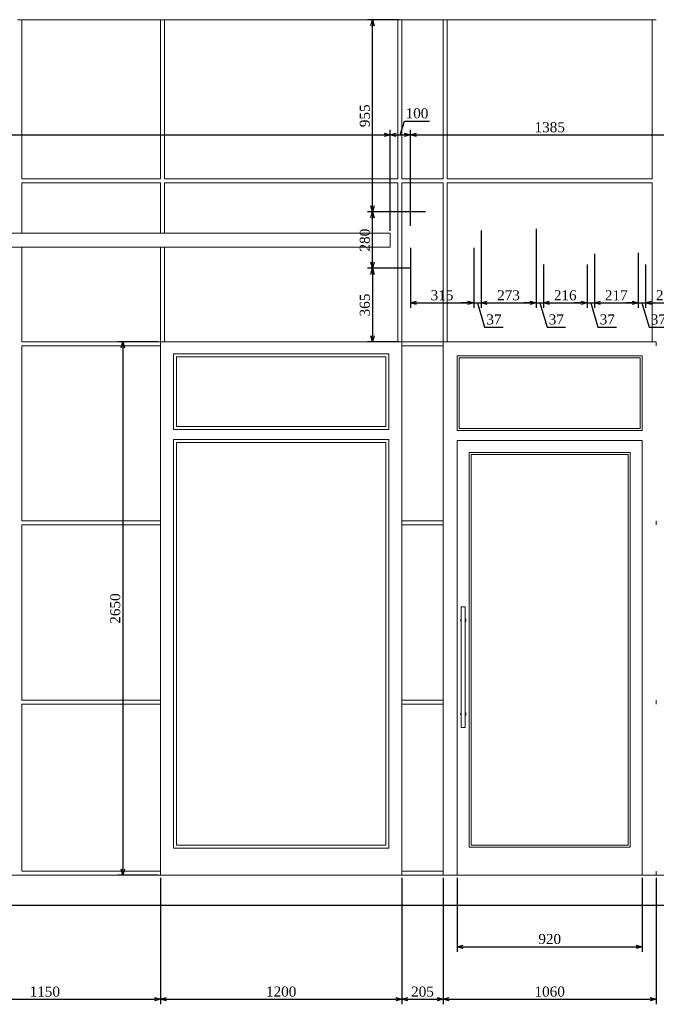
# Model space of a CAD drawing. Header units: millimetres. Extents: x -40905 to 78147, y -92581 to -42687.
# Tile 34 of 38: x 36115 to 39280, y -48128 to -43237. Entities that reach past the tile are written whole.
import ezdxf

# ---------------------------------------------------------------- set-up
doc = ezdxf.new("R2010")
doc.units = ezdxf.units.MM
doc.styles.get("Standard").update_dxf_attribs({"font": 'times.ttf'})
doc.dimstyles.new('ISO-25', dxfattribs={"dimscale": 50, "dimtxt": 2.5, "dimasz": 1.5, "dimexe": 1.25, "dimexo": 0.625, "dimtad": 1, "dimdec": 0, "dimtxsty": 'Standard', "dimblk": 'OPEN30', "dimcen": 2.5, "dimadec": 0, "dimazin": 0, "dimtfac": 1, "dimtdec": 0, "dimtmove": 0, "dimatfit": 3, "dimldrblk": 'OPEN30', "dimfxl": 1, "dimarcsym": 0})

# ---------------------------------------------------------------- blocks, each defined once
blk = doc.blocks.new('A$C58DC4B83')
at = {"color": 0, "linetype": 'Continuous', "lineweight": 0, "extrusion": (0, 1, 0)}
for p, q in [((-19121.6, -20284.3), (-19101.6, -20284.3)), ((-19101.6, -20284.3), (-18411.6, -20284.3)), ((-19101.6, -20284.3), (-19101.6, -21074.3)), ((-18411.6, -20284.3), (-18391.6, -20284.3)), ((-18411.6, -21074.3), (-18411.6, -20284.3)), ((-18391.6, -20284.3), (-17231.6, -20284.3)), ((-18391.6, -20284.3), (-18391.6, -21074.3)), ((-17231.6, -20284.3), (-17211.6, -20284.3)), ((-17231.6, -21074.3), (-17231.6, -20284.3)), ((-17211.6, -20284.3), (-17006.6, -20284.3)), ((-17211.6, -20284.3), (-17211.6, -21074.3)), ((-17006.6, -20284.3), (-16986.6, -20284.3)), ((-17006.6, -21074.3), (-17006.6, -20284.3)), ((-16986.6, -20284.3), (-15966.6, -20284.3)), ((-16986.6, -20284.3), (-16986.6, -21074.3)), ((-15966.6, -20284.3), (-15946.6, -20284.3)), ((-15966.6, -21074.3), (-15966.6, -20284.3)), ((-19101.6, -21074.3), (-18411.6, -21074.3)), ((-18391.6, -21074.3), (-17231.6, -21074.3)), ((-17211.6, -21074.3), (-17006.6, -21074.3)), ((-16986.6, -21074.3), (-15966.6, -21074.3)), ((-19101.6, -21094.3), (-19101.6, -21345.1)), ((-18411.6, -21094.3), (-19101.6, -21094.3)), ((-18411.6, -21345.1), (-18411.6, -21094.3)), ((-18391.6, -21094.3), (-18391.6, -21345.1)), ((-17231.6, -21094.3), (-18391.6, -21094.3)), ((-17231.6, -21884.3), (-17231.6, -21094.3)), ((-17211.6, -21094.3), (-17211.6, -21884.3)), ((-17006.6, -21094.3), (-17211.6, -21094.3)), ((-17006.6, -21429), (-17006.6, -21094.3)), ((-16986.6, -21094.3), (-16986.6, -21250.6)), ((-15966.6, -21094.3), (-16986.6, -21094.3)), ((-15966.6, -21519.3), (-15966.6, -21094.3)), ((-16986.6, -21250.6), (-16986.6, -21884.3)), ((-17269.3, -21345.1), (-21353, -21345.1)), ((-17269.3, -21345.1), (-17269.3, -21415.1)), ((-21353, -21415.1), (-17269.3, -21415.1)), ((-19101.6, -21415.1), (-19101.6, -21884.3)), ((-18411.6, -21884.3), (-18411.6, -21415.1)), ((-18391.6, -21415.1), (-18391.6, -21884.3)), ((-17006.6, -21884.3), (-17006.6, -21429)), ((-15966.6, -21884.3), (-15966.6, -21519.3)), ((-19101.6, -21884.3), (-18411.6, -21884.3)), ((-19101.6, -21904.3), (-19101.6, -22774.3)), ((-18411.6, -21904.3), (-19101.6, -21904.3)), ((-18411.6, -21884.3), (-18411.6, -21904.3)), ((-18391.6, -21884.3), (-18411.6, -21884.3)), ((-18411.6, -22774.3), (-18411.6, -21904.3)), ((-18391.6, -21884.3), (-17231.6, -21884.3)), ((-17211.6, -21884.3), (-17231.6, -21884.3)), ((-17211.6, -21904.3), (-17211.6, -21884.3)), ((-17211.6, -21884.3), (-17006.6, -21884.3)), ((-17211.6, -21904.3), (-17211.6, -22774.3)), ((-17006.6, -21904.3), (-17211.6, -21904.3)), ((-16986.6, -21884.3), (-17006.6, -21884.3)), ((-17006.6, -21884.3), (-17006.6, -21904.3)), ((-17006.6, -22774.3), (-17006.6, -21904.3)), ((-16986.6, -21884.3), (-15966.6, -21884.3)), ((-15946.6, -21884.3), (-15966.6, -21884.3)), ((-15946.6, -21904.3), (-15946.6, -21884.3)), ((-18346.6, -22319.3), (-18346.6, -21944.3)), ((-18346.6, -21944.3), (-17276.6, -21944.3)), ((-18331.6, -22304.3), (-18331.6, -21959.3)), ((-18331.6, -21959.3), (-17291.6, -21959.3)), ((-17291.6, -22304.3), (-17291.6, -21959.3)), ((-17276.6, -22319.3), (-17276.6, -21944.3)), ((-16936.6, -22324.3), (-16936.6, -21954.3)), ((-16936.6, -21954.3), (-16016.6, -21954.3)), ((-16016.6, -22324.3), (-16016.6, -21954.3)), ((-16926.6, -21964.3), (-16926.6, -22314.3)), ((-16026.6, -21964.3), (-16926.6, -21964.3)), ((-16026.6, -21964.3), (-16026.6, -22314.3)), ((-18346.6, -22319.3), (-17276.6, -22319.3)), ((-17291.6, -22304.3), (-18331.6, -22304.3)), ((-16016.6, -22324.3), (-16936.6, -22324.3)), ((-16026.6, -22314.3), (-16926.6, -22314.3)), ((-18346.6, -24399.3), (-18346.6, -22369.3)), ((-18346.6, -22369.3), (-17276.6, -22369.3)), ((-18331.6, -24384.3), (-18331.6, -22384.3)), ((-17291.6, -22384.3), (-18331.6, -22384.3)), ((-17291.6, -24384.3), (-17291.6, -22384.3)), ((-17276.6, -24399.3), (-17276.6, -22369.3)), ((-16936.6, -22374.3), (-16936.6, -24534.3)), ((-16016.6, -22374.3), (-16936.6, -22374.3)), ((-16016.6, -22374.3), (-16016.6, -24534.3)), ((-16876.6, -22434.3), (-16876.6, -24394.3)), ((-16876.6, -22434.3), (-16076.6, -22434.3)), ((-16866.6, -24384.3), (-16866.6, -22444.3)), ((-16086.6, -22444.3), (-16866.6, -22444.3)), ((-16086.6, -24384.3), (-16086.6, -22444.3)), ((-16076.6, -22434.3), (-16076.6, -24394.3)), ((-19101.6, -22774.3), (-18411.6, -22774.3)), ((-18411.6, -22774.3), (-18411.6, -22794.3)), ((-17211.6, -22794.3), (-17211.6, -22774.3)), ((-17211.6, -22774.3), (-17006.6, -22774.3)), ((-17006.6, -22774.3), (-17006.6, -22794.3)), ((-15946.6, -22794.3), (-15946.6, -22774.3)), ((-19101.6, -22794.3), (-19101.6, -23664.3)), ((-18411.6, -22794.3), (-19101.6, -22794.3)), ((-18411.6, -23664.3), (-18411.6, -22794.3)), ((-17211.6, -22794.3), (-17211.6, -23664.3)), ((-17006.6, -22794.3), (-17211.6, -22794.3)), ((-17006.6, -23664.3), (-17006.6, -22794.3)), ((-16916.6, -23201.7), (-16916.6, -23800.3)), ((-16897.3, -23201), (-16915.9, -23201)), ((-16896.6, -23201.7), (-16896.6, -23800.3)), ((-19101.6, -23664.3), (-18411.6, -23664.3)), ((-18411.6, -23664.3), (-18411.6, -23684.3)), ((-17211.6, -23684.3), (-17211.6, -23664.3)), ((-17211.6, -23664.3), (-17006.6, -23664.3)), ((-17006.6, -23664.3), (-17006.6, -23684.3)), ((-15946.6, -23684.3), (-15946.6, -23664.3)), ((-19101.6, -23684.3), (-19101.6, -24514.3)), ((-18411.6, -23684.3), (-19101.6, -23684.3)), ((-18411.6, -24514.3), (-18411.6, -23684.3)), ((-17211.6, -23684.3), (-17211.6, -24514.3)), ((-17006.6, -23684.3), (-17211.6, -23684.3)), ((-17006.6, -24514.3), (-17006.6, -23684.3)), ((-16897.3, -23801), (-16915.9, -23801)), ((-18346.6, -24399.3), (-17276.6, -24399.3)), ((-17291.6, -24384.3), (-18331.6, -24384.3)), ((-16076.6, -24394.3), (-16876.6, -24394.3)), ((-16086.6, -24384.3), (-16866.6, -24384.3)), ((-25831.6, -24534.3), (-13041.6, -24534.3)), ((-19101.6, -24514.3), (-18411.6, -24514.3)), ((-18411.6, -24514.3), (-18411.6, -24534.3)), ((-17211.6, -24534.3), (-17211.6, -24514.3)), ((-17211.6, -24514.3), (-17006.6, -24514.3)), ((-17006.6, -24514.3), (-17006.6, -24534.3)), ((-15946.6, -24534.3), (-15946.6, -24514.3))]:
    blk.add_line(p, q, dxfattribs=at)
at = {"color": 0, "linetype": 'Continuous', "lineweight": 30, "extrusion": (0, 1, 0)}
blk.add_line((-7761.7, -24684.3), (-31111.4, -24684.3), dxfattribs=at)
at = {"color": 0, "linetype": 'Continuous', "lineweight": 0, "extrusion": (0, 0, -1)}
for centre, radius, start, end in [((16915.9, -23201.7), 0.667, 0, 90), ((16897.3, -23201.7), 0.667, 90, 180), ((16906.6, -23267.7), 13.3, 0, 41.4096), ((16906.6, -23267.7), 13.3, 318.5904, 360), ((16906.6, -23267.7), 13.3, 138.5904, 221.4096), ((16915.9, -23800.3), 0.667, 270, 0), ((16897.3, -23800.3), 0.667, 180, 270)]:
    blk.add_arc(centre, radius, start, end, dxfattribs=at)
at = {"color": 0, "linetype": 'Continuous', "lineweight": 0}
for start, end in [(138.5904, 180), (180, 221.4096), (318.5904, 41.4096)]:
    blk.add_arc((-16906.6, -23734.3), 13.3, start, end, dxfattribs=at)
blk = doc.blocks.new('_Open30')
at = {"color": 0, "linetype": 'ByBlock', "lineweight": -2}
for p, q in [((-1, 0.27), (0, 0)), ((0, 0), (-1, -0.27)), ((0, 0), (-1, 0))]:
    blk.add_line(p, q, dxfattribs=at)
blk = doc.blocks.new('*D199')
at = {"color": 0, "lineweight": -2, "transparency": 16777216}
for p, q in [((35664.5, -47499.1), (35664.5, -48127.6)), ((36814.5, -47499.1), (36814.5, -48127.6)), ((35694.5, -48102.6), (36784.5, -48102.6))]:
    blk.add_line(p, q, dxfattribs=at)
at = {"layer": 'Defpoints', "color": 0, "lineweight": 5, "transparency": 16777216}
for p in [(35664.5, -47486.6), (36814.5, -47486.6), (36814.5, -48102.6)]:
    blk.add_point(p, dxfattribs=at)
at = {"color": 0, "lineweight": -2, "transparency": 16777216, "xscale": 30, "yscale": 30, "zscale": 30, "rotation": 180}
blk.add_blockref('_Open30', (35664.5, -48102.6), dxfattribs=at)
at = {"color": 0, "lineweight": -2, "transparency": 16777216, "xscale": 30, "yscale": 30, "zscale": 30}
blk.add_blockref('_Open30', (36814.5, -48102.6), dxfattribs=at)
at = {"color": 0, "lineweight": 5, "transparency": 16777216, "insert": (36239.5, -48064.7), "char_height": 50, "attachment_point": 5}
blk.add_mtext('1150', dxfattribs=at)
blk = doc.blocks.new('*D204')
at = {"color": 0, "lineweight": -2, "transparency": 16777216}
for p, q in [((38131.8, -44191.6), (37843.6, -44191.6)), ((37868.6, -44441.6), (37868.6, -44221.6)), ((38054.3, -44471.6), (37843.6, -44471.6))]:
    blk.add_line(p, q, dxfattribs=at)
at = {"layer": 'Defpoints', "color": 0, "lineweight": 5, "transparency": 16777216}
for p in [(37868.6, -44191.6), (38144.3, -44191.6), (38066.8, -44471.6)]:
    blk.add_point(p, dxfattribs=at)
at = {"color": 0, "lineweight": -2, "transparency": 16777216, "xscale": 30, "yscale": 30, "zscale": 30}
for p, rotation in [((37868.6, -44191.6), 90), ((37868.6, -44471.6), 270)]:
    blk.add_blockref('_Open30', p, dxfattribs=dict(at, rotation=rotation))
at = {"color": 0, "lineweight": 5, "transparency": 16777216, "insert": (37830.6, -44331.6), "char_height": 50, "attachment_point": 5, "rotation": 90}
blk.add_mtext('280', dxfattribs=at)
blk = doc.blocks.new('*D205')
at = {"color": 0, "lineweight": -2, "transparency": 16777216}
for p, q in [((38054.3, -44471.6), (37843.6, -44471.6)), ((37868.6, -44501.6), (37868.6, -44806.6)), ((38000.6, -44836.6), (37843.6, -44836.6))]:
    blk.add_line(p, q, dxfattribs=at)
at = {"layer": 'Defpoints', "color": 0, "lineweight": 5, "transparency": 16777216}
for p in [(38066.8, -44471.6), (37868.6, -44836.6), (38013.1, -44836.6)]:
    blk.add_point(p, dxfattribs=at)
at = {"color": 0, "lineweight": -2, "transparency": 16777216, "xscale": 30, "yscale": 30, "zscale": 30}
for p, rotation in [((37868.6, -44471.6), 90), ((37868.6, -44836.6), 270)]:
    blk.add_blockref('_Open30', p, dxfattribs=dict(at, rotation=rotation))
at = {"color": 0, "lineweight": 5, "transparency": 16777216, "insert": (37830.6, -44654.1), "char_height": 50, "attachment_point": 5, "rotation": 90}
blk.add_mtext('365', dxfattribs=at)
blk = doc.blocks.new('*D206')
at = {"color": 0, "lineweight": -2, "transparency": 16777216}
for p, q in [((38000.6, -43236.6), (37843.6, -43236.6)), ((37868.6, -44161.6), (37868.6, -43266.6)), ((38131.8, -44191.6), (37843.6, -44191.6))]:
    blk.add_line(p, q, dxfattribs=at)
at = {"layer": 'Defpoints', "color": 0, "lineweight": 5, "transparency": 16777216}
for p in [(37868.6, -43236.6), (38013.1, -43236.6), (38144.3, -44191.6)]:
    blk.add_point(p, dxfattribs=at)
at = {"color": 0, "lineweight": -2, "transparency": 16777216, "xscale": 30, "yscale": 30, "zscale": 30}
for p, rotation in [((37868.6, -43236.6), 90), ((37868.6, -44191.6), 270)]:
    blk.add_blockref('_Open30', p, dxfattribs=dict(at, rotation=rotation))
at = {"color": 0, "lineweight": 5, "transparency": 16777216, "insert": (37830.6, -43714.1), "char_height": 50, "attachment_point": 5, "rotation": 90}
blk.add_mtext('955', dxfattribs=at)
blk = doc.blocks.new('*D207')
at = {"color": 0, "lineweight": -2, "transparency": 16777216}
for p, q in [((33872.1, -44284.9), (33872.1, -43784)), ((33902.1, -43809), (37926.8, -43809)), ((37956.8, -44284.9), (37956.8, -43784))]:
    blk.add_line(p, q, dxfattribs=at)
at = {"layer": 'Defpoints', "color": 0, "lineweight": 5, "transparency": 16777216}
for p in [(37956.8, -43809), (33872.1, -44297.4), (37956.8, -44297.4)]:
    blk.add_point(p, dxfattribs=at)
at = {"color": 0, "lineweight": -2, "transparency": 16777216, "xscale": 30, "yscale": 30, "zscale": 30, "rotation": 180}
blk.add_blockref('_Open30', (33872.1, -43809), dxfattribs=at)
at = {"color": 0, "lineweight": -2, "transparency": 16777216, "xscale": 30, "yscale": 30, "zscale": 30}
blk.add_blockref('_Open30', (37956.8, -43809), dxfattribs=at)
at = {"color": 0, "lineweight": 5, "transparency": 16777216, "insert": (35914.5, -43771.1), "char_height": 50, "attachment_point": 5}
blk.add_mtext('4085', dxfattribs=at)
blk = doc.blocks.new('*D209')
at = {"color": 0, "lineweight": -2, "transparency": 16777216}
for p, q in [((38006.8, -43809), (38027.6, -43739.9)), ((38027.6, -43739.9), (38152, -43739.9)), ((37956.8, -44284.9), (37956.8, -43784)), ((37986.8, -43809), (38026.8, -43809)), ((38056.8, -44260.7), (38056.8, -43784))]:
    blk.add_line(p, q, dxfattribs=at)
at = {"layer": 'Defpoints', "color": 0, "lineweight": 5, "transparency": 16777216}
for p in [(38056.8, -43809), (37956.8, -44297.4), (38056.8, -44273.2)]:
    blk.add_point(p, dxfattribs=at)
at = {"color": 0, "lineweight": -2, "transparency": 16777216, "xscale": 30, "yscale": 30, "zscale": 30, "rotation": 180}
blk.add_blockref('_Open30', (37956.8, -43809), dxfattribs=at)
at = {"color": 0, "lineweight": -2, "transparency": 16777216, "xscale": 30, "yscale": 30, "zscale": 30}
blk.add_blockref('_Open30', (38056.8, -43809), dxfattribs=at)
at = {"color": 0, "lineweight": 5, "transparency": 16777216, "insert": (38089.8, -43701.9), "char_height": 50, "attachment_point": 5}
blk.add_mtext('100', dxfattribs=at)
blk = doc.blocks.new('*D210')
at = {"color": 0, "lineweight": -2, "transparency": 16777216}
for p, q in [((38056.8, -44260.7), (38056.8, -43784)), ((38086.8, -43809), (39412.3, -43809)), ((39442.3, -44274.1), (39442.3, -43784))]:
    blk.add_line(p, q, dxfattribs=at)
at = {"layer": 'Defpoints', "color": 0, "lineweight": 5, "transparency": 16777216}
for p in [(39442.3, -43809), (38056.8, -44273.2), (39442.3, -44286.6)]:
    blk.add_point(p, dxfattribs=at)
at = {"color": 0, "lineweight": -2, "transparency": 16777216, "xscale": 30, "yscale": 30, "zscale": 30, "rotation": 180}
blk.add_blockref('_Open30', (38056.8, -43809), dxfattribs=at)
at = {"color": 0, "lineweight": -2, "transparency": 16777216, "xscale": 30, "yscale": 30, "zscale": 30}
blk.add_blockref('_Open30', (39442.3, -43809), dxfattribs=at)
at = {"color": 0, "lineweight": 5, "transparency": 16777216, "insert": (38749.5, -43771.1), "char_height": 50, "attachment_point": 5}
blk.add_mtext('1385', dxfattribs=at)
blk = doc.blocks.new('*D216')
at = {"color": 0, "lineweight": -2, "transparency": 16777216}
for p, q in [((38289.5, -47499.1), (38289.5, -47866.5)), ((39209.5, -47499.1), (39209.5, -47866.5)), ((38319.5, -47841.5), (39179.5, -47841.5))]:
    blk.add_line(p, q, dxfattribs=at)
at = {"layer": 'Defpoints', "color": 0, "lineweight": 5, "transparency": 16777216}
for p in [(38289.5, -47486.6), (39209.5, -47486.6), (39209.5, -47841.5)]:
    blk.add_point(p, dxfattribs=at)
at = {"color": 0, "lineweight": -2, "transparency": 16777216, "xscale": 30, "yscale": 30, "zscale": 30, "rotation": 180}
blk.add_blockref('_Open30', (38289.5, -47841.5), dxfattribs=at)
at = {"color": 0, "lineweight": -2, "transparency": 16777216, "xscale": 30, "yscale": 30, "zscale": 30}
blk.add_blockref('_Open30', (39209.5, -47841.5), dxfattribs=at)
at = {"color": 0, "lineweight": 5, "transparency": 16777216, "insert": (38749.5, -47803.5), "char_height": 50, "attachment_point": 5}
blk.add_mtext('920', dxfattribs=at)
blk = doc.blocks.new('*D217')
at = {"color": 0, "lineweight": -2, "transparency": 16777216}
for p, q in [((38056.8, -44369.1), (38056.8, -44668.7)), ((38371.6, -44369.1), (38371.6, -44668.7)), ((38086.8, -44643.7), (38341.6, -44643.7))]:
    blk.add_line(p, q, dxfattribs=at)
at = {"layer": 'Defpoints', "color": 0, "lineweight": 5, "transparency": 16777216}
for p in [(38056.8, -44356.6), (38371.6, -44356.6), (38371.6, -44643.7)]:
    blk.add_point(p, dxfattribs=at)
at = {"color": 0, "lineweight": -2, "transparency": 16777216, "xscale": 30, "yscale": 30, "zscale": 30, "rotation": 180}
blk.add_blockref('_Open30', (38056.8, -44643.7), dxfattribs=at)
at = {"color": 0, "lineweight": -2, "transparency": 16777216, "xscale": 30, "yscale": 30, "zscale": 30}
blk.add_blockref('_Open30', (38371.6, -44643.7), dxfattribs=at)
at = {"color": 0, "lineweight": 5, "transparency": 16777216, "insert": (38214.2, -44605.7), "char_height": 50, "attachment_point": 5}
blk.add_mtext('315', dxfattribs=at)
blk = doc.blocks.new('*D218')
at = {"color": 0, "lineweight": -2, "transparency": 16777216}
for p, q in [((38408.2, -44284.5), (38408.2, -44668.7)), ((38371.6, -44369.1), (38371.6, -44668.7)), ((38341.6, -44643.7), (38311.6, -44643.7)), ((38371.6, -44643.7), (38408.2, -44643.7)), ((38371.6, -44643.7), (38408.2, -44643.7)), ((38389.9, -44643.7), (38426, -44763.9)), ((38438.2, -44643.7), (38468.2, -44643.7)), ((38426, -44763.9), (38518.6, -44763.9))]:
    blk.add_line(p, q, dxfattribs=at)
at = {"layer": 'Defpoints', "color": 0, "lineweight": 5, "transparency": 16777216}
for p in [(38408.2, -44272), (38371.6, -44356.6), (38408.2, -44643.7)]:
    blk.add_point(p, dxfattribs=at)
at = {"color": 0, "lineweight": -2, "transparency": 16777216, "xscale": 30, "yscale": 30, "zscale": 30}
blk.add_blockref('_Open30', (38371.6, -44643.7), dxfattribs=at)
at = {"color": 0, "lineweight": -2, "transparency": 16777216, "xscale": 30, "yscale": 30, "zscale": 30, "rotation": 180}
blk.add_blockref('_Open30', (38408.2, -44643.7), dxfattribs=at)
at = {"color": 0, "lineweight": 5, "transparency": 16777216, "insert": (38472.3, -44725.9), "char_height": 50, "attachment_point": 5}
blk.add_mtext('37', dxfattribs=at)
blk = doc.blocks.new('*D219')
at = {"color": 0, "lineweight": -2, "transparency": 16777216}
for p, q in [((38408.2, -44284.5), (38408.2, -44668.7)), ((38681.4, -44275.2), (38681.4, -44668.7)), ((38438.2, -44643.7), (38651.4, -44643.7))]:
    blk.add_line(p, q, dxfattribs=at)
at = {"layer": 'Defpoints', "color": 0, "lineweight": 5, "transparency": 16777216}
for p in [(38681.4, -44262.7), (38408.2, -44272), (38681.4, -44643.7)]:
    blk.add_point(p, dxfattribs=at)
at = {"color": 0, "lineweight": -2, "transparency": 16777216, "xscale": 30, "yscale": 30, "zscale": 30, "rotation": 180}
blk.add_blockref('_Open30', (38408.2, -44643.7), dxfattribs=at)
at = {"color": 0, "lineweight": -2, "transparency": 16777216, "xscale": 30, "yscale": 30, "zscale": 30}
blk.add_blockref('_Open30', (38681.4, -44643.7), dxfattribs=at)
at = {"color": 0, "lineweight": 5, "transparency": 16777216, "insert": (38544.8, -44605.7), "char_height": 50, "attachment_point": 5}
blk.add_mtext('273', dxfattribs=at)
blk = doc.blocks.new('*D220')
at = {"color": 0, "lineweight": -2, "transparency": 16777216}
for p, q in [((38681.4, -44275.2), (38681.4, -44668.7)), ((38718.6, -44452.5), (38718.6, -44668.7)), ((38651.4, -44643.7), (38621.4, -44643.7)), ((38681.4, -44643.7), (38718.6, -44643.7)), ((38681.4, -44643.7), (38718.6, -44643.7)), ((38700, -44643.7), (38736.1, -44763.9)), ((38748.6, -44643.7), (38778.6, -44643.7)), ((38736.1, -44763.9), (38828.7, -44763.9))]:
    blk.add_line(p, q, dxfattribs=at)
at = {"layer": 'Defpoints', "color": 0, "lineweight": 5, "transparency": 16777216}
for p in [(38681.4, -44262.7), (38718.6, -44440), (38718.6, -44643.7)]:
    blk.add_point(p, dxfattribs=at)
at = {"color": 0, "lineweight": -2, "transparency": 16777216, "xscale": 30, "yscale": 30, "zscale": 30}
blk.add_blockref('_Open30', (38681.4, -44643.7), dxfattribs=at)
at = {"color": 0, "lineweight": -2, "transparency": 16777216, "xscale": 30, "yscale": 30, "zscale": 30, "rotation": 180}
blk.add_blockref('_Open30', (38718.6, -44643.7), dxfattribs=at)
at = {"color": 0, "lineweight": 5, "transparency": 16777216, "insert": (38782.4, -44725.9), "char_height": 50, "attachment_point": 5}
blk.add_mtext('37', dxfattribs=at)
blk = doc.blocks.new('*D221')
at = {"color": 0, "lineweight": -2, "transparency": 16777216}
for p, q in [((38718.6, -44452.5), (38718.6, -44668.7)), ((38935, -44452.5), (38935, -44668.7)), ((38748.6, -44643.7), (38905, -44643.7))]:
    blk.add_line(p, q, dxfattribs=at)
at = {"layer": 'Defpoints', "color": 0, "lineweight": 5, "transparency": 16777216}
for p in [(38718.6, -44440), (38935, -44440), (38935, -44643.7)]:
    blk.add_point(p, dxfattribs=at)
at = {"color": 0, "lineweight": -2, "transparency": 16777216, "xscale": 30, "yscale": 30, "zscale": 30, "rotation": 180}
blk.add_blockref('_Open30', (38718.6, -44643.7), dxfattribs=at)
at = {"color": 0, "lineweight": -2, "transparency": 16777216, "xscale": 30, "yscale": 30, "zscale": 30}
blk.add_blockref('_Open30', (38935, -44643.7), dxfattribs=at)
at = {"color": 0, "lineweight": 5, "transparency": 16777216, "insert": (38826.8, -44605.7), "char_height": 50, "attachment_point": 5}
blk.add_mtext('216', dxfattribs=at)
blk = doc.blocks.new('*D222')
at = {"color": 0, "lineweight": -2, "transparency": 16777216}
for p, q in [((38972, -44399.1), (38972, -44668.7)), ((38935, -44452.5), (38935, -44668.7)), ((38905, -44643.7), (38875, -44643.7)), ((38935, -44643.7), (38972, -44643.7)), ((38935, -44643.7), (38972, -44643.7)), ((38953.5, -44643.7), (38989.5, -44763.9)), ((39002, -44643.7), (39032, -44643.7)), ((38989.5, -44763.9), (39082.1, -44763.9))]:
    blk.add_line(p, q, dxfattribs=at)
at = {"layer": 'Defpoints', "color": 0, "lineweight": 5, "transparency": 16777216}
for p in [(38972, -44386.6), (38935, -44440), (38972, -44643.7)]:
    blk.add_point(p, dxfattribs=at)
at = {"color": 0, "lineweight": -2, "transparency": 16777216, "xscale": 30, "yscale": 30, "zscale": 30}
blk.add_blockref('_Open30', (38935, -44643.7), dxfattribs=at)
at = {"color": 0, "lineweight": -2, "transparency": 16777216, "xscale": 30, "yscale": 30, "zscale": 30, "rotation": 180}
blk.add_blockref('_Open30', (38972, -44643.7), dxfattribs=at)
at = {"color": 0, "lineweight": 5, "transparency": 16777216, "insert": (39035.8, -44725.9), "char_height": 50, "attachment_point": 5}
blk.add_mtext('37', dxfattribs=at)
blk = doc.blocks.new('*D223')
at = {"color": 0, "lineweight": -2, "transparency": 16777216}
for p, q in [((38972, -44399.1), (38972, -44668.7)), ((39189, -44394.8), (39189, -44668.7)), ((39002, -44643.7), (39159, -44643.7))]:
    blk.add_line(p, q, dxfattribs=at)
at = {"layer": 'Defpoints', "color": 0, "lineweight": 5, "transparency": 16777216}
for p in [(38972, -44386.6), (39189, -44382.3), (39189, -44643.7)]:
    blk.add_point(p, dxfattribs=at)
at = {"color": 0, "lineweight": -2, "transparency": 16777216, "xscale": 30, "yscale": 30, "zscale": 30, "rotation": 180}
blk.add_blockref('_Open30', (38972, -44643.7), dxfattribs=at)
at = {"color": 0, "lineweight": -2, "transparency": 16777216, "xscale": 30, "yscale": 30, "zscale": 30}
blk.add_blockref('_Open30', (39189, -44643.7), dxfattribs=at)
at = {"color": 0, "lineweight": 5, "transparency": 16777216, "insert": (39080.5, -44605.7), "char_height": 50, "attachment_point": 5}
blk.add_mtext('217', dxfattribs=at)
blk = doc.blocks.new('*D224')
at = {"color": 0, "lineweight": -2, "transparency": 16777216}
for p, q in [((39225.9, -44452.5), (39225.9, -44668.7)), ((39442.3, -44452.5), (39442.3, -44668.7)), ((39255.9, -44643.7), (39412.3, -44643.7))]:
    blk.add_line(p, q, dxfattribs=at)
at = {"layer": 'Defpoints', "color": 0, "lineweight": 5, "transparency": 16777216}
for p in [(39225.9, -44440), (39442.3, -44440), (39442.3, -44643.7)]:
    blk.add_point(p, dxfattribs=at)
at = {"color": 0, "lineweight": -2, "transparency": 16777216, "xscale": 30, "yscale": 30, "zscale": 30, "rotation": 180}
blk.add_blockref('_Open30', (39225.9, -44643.7), dxfattribs=at)
at = {"color": 0, "lineweight": -2, "transparency": 16777216, "xscale": 30, "yscale": 30, "zscale": 30}
blk.add_blockref('_Open30', (39442.3, -44643.7), dxfattribs=at)
at = {"color": 0, "lineweight": 5, "transparency": 16777216, "insert": (39334.1, -44605.7), "char_height": 50, "attachment_point": 5}
blk.add_mtext('216', dxfattribs=at)
blk = doc.blocks.new('*D225')
at = {"color": 0, "lineweight": -2, "transparency": 16777216}
for p, q in [((39189, -44394.8), (39189, -44668.7)), ((39225.9, -44452.5), (39225.9, -44668.7)), ((39159, -44643.7), (39129, -44643.7)), ((39189, -44643.7), (39225.9, -44643.7)), ((39189, -44643.7), (39225.9, -44643.7)), ((39207.5, -44643.7), (39243.5, -44763.9)), ((39255.9, -44643.7), (39285.9, -44643.7)), ((39243.5, -44763.9), (39336.1, -44763.9))]:
    blk.add_line(p, q, dxfattribs=at)
at = {"layer": 'Defpoints', "color": 0, "lineweight": 5, "transparency": 16777216}
for p in [(39189, -44382.3), (39225.9, -44440), (39225.9, -44643.7)]:
    blk.add_point(p, dxfattribs=at)
at = {"color": 0, "lineweight": -2, "transparency": 16777216, "xscale": 30, "yscale": 30, "zscale": 30}
blk.add_blockref('_Open30', (39189, -44643.7), dxfattribs=at)
at = {"color": 0, "lineweight": -2, "transparency": 16777216, "xscale": 30, "yscale": 30, "zscale": 30, "rotation": 180}
blk.add_blockref('_Open30', (39225.9, -44643.7), dxfattribs=at)
at = {"color": 0, "lineweight": 5, "transparency": 16777216, "insert": (39289.8, -44725.9), "char_height": 50, "attachment_point": 5}
blk.add_mtext('37', dxfattribs=at)
blk = doc.blocks.new('*D233')
at = {"color": 0, "lineweight": -2, "transparency": 16777216}
for p, q in [((36814.5, -47499.1), (36814.5, -48127.6)), ((38014.5, -47499.1), (38014.5, -48127.6)), ((36844.5, -48102.6), (37984.5, -48102.6))]:
    blk.add_line(p, q, dxfattribs=at)
at = {"layer": 'Defpoints', "color": 0, "lineweight": 5, "transparency": 16777216}
for p in [(36814.5, -47486.6, -2612.8), (38014.5, -47486.6, -2612.8), (38014.5, -48102.6)]:
    blk.add_point(p, dxfattribs=at)
at = {"color": 0, "lineweight": -2, "transparency": 16777216, "xscale": 30, "yscale": 30, "zscale": 30, "rotation": 180}
blk.add_blockref('_Open30', (36814.5, -48102.6), dxfattribs=at)
at = {"color": 0, "lineweight": -2, "transparency": 16777216, "xscale": 30, "yscale": 30, "zscale": 30}
blk.add_blockref('_Open30', (38014.5, -48102.6), dxfattribs=at)
at = {"color": 0, "lineweight": 5, "transparency": 16777216, "insert": (37414.5, -48064.7), "char_height": 50, "attachment_point": 5}
blk.add_mtext('1200', dxfattribs=at)
blk = doc.blocks.new('*D234')
at = {"color": 0, "lineweight": -2, "transparency": 16777216}
for p, q in [((38014.5, -47499.1), (38014.5, -48127.6)), ((38219.5, -47499.1), (38219.5, -48127.6)), ((38044.5, -48102.6), (38189.5, -48102.6))]:
    blk.add_line(p, q, dxfattribs=at)
at = {"layer": 'Defpoints', "color": 0, "lineweight": 5, "transparency": 16777216}
for p in [(38014.5, -47486.6, -2612.8), (38219.5, -47486.6, -2612.8), (38219.5, -48102.6)]:
    blk.add_point(p, dxfattribs=at)
at = {"color": 0, "lineweight": -2, "transparency": 16777216, "xscale": 30, "yscale": 30, "zscale": 30, "rotation": 180}
blk.add_blockref('_Open30', (38014.5, -48102.6), dxfattribs=at)
at = {"color": 0, "lineweight": -2, "transparency": 16777216, "xscale": 30, "yscale": 30, "zscale": 30}
blk.add_blockref('_Open30', (38219.5, -48102.6), dxfattribs=at)
at = {"color": 0, "lineweight": 5, "transparency": 16777216, "insert": (38117, -48064.7), "char_height": 50, "attachment_point": 5}
blk.add_mtext('205', dxfattribs=at)
blk = doc.blocks.new('*D235')
at = {"color": 0, "lineweight": -2, "transparency": 16777216}
for p, q in [((38219.5, -47499.1), (38219.5, -48127.6)), ((39279.5, -47499.1), (39279.5, -48127.6)), ((38249.5, -48102.6), (39249.5, -48102.6))]:
    blk.add_line(p, q, dxfattribs=at)
at = {"layer": 'Defpoints', "color": 0, "lineweight": 5, "transparency": 16777216}
for p in [(38219.5, -47486.6, -2612.8), (39279.5, -47486.6, -2612.8), (39279.5, -48102.6)]:
    blk.add_point(p, dxfattribs=at)
at = {"color": 0, "lineweight": -2, "transparency": 16777216, "xscale": 30, "yscale": 30, "zscale": 30, "rotation": 180}
blk.add_blockref('_Open30', (38219.5, -48102.6), dxfattribs=at)
at = {"color": 0, "lineweight": -2, "transparency": 16777216, "xscale": 30, "yscale": 30, "zscale": 30}
blk.add_blockref('_Open30', (39279.5, -48102.6), dxfattribs=at)
at = {"color": 0, "lineweight": 5, "transparency": 16777216, "insert": (38749.5, -48064.7), "char_height": 50, "attachment_point": 5}
blk.add_mtext('1060', dxfattribs=at)
blk = doc.blocks.new('*D236')
at = {"color": 0, "lineweight": -2, "transparency": 16777216}
for p, q in [((36802, -44836.6), (36602.5, -44836.6)), ((36627.5, -44866.6), (36627.5, -47456.6)), ((36802, -47486.6), (36602.5, -47486.6))]:
    blk.add_line(p, q, dxfattribs=at)
at = {"layer": 'Defpoints', "color": 0, "lineweight": 5, "transparency": 16777216}
for p in [(36814.5, -44836.6), (36627.5, -47486.6), (36814.5, -47486.6)]:
    blk.add_point(p, dxfattribs=at)
at = {"color": 0, "lineweight": -2, "transparency": 16777216, "xscale": 30, "yscale": 30, "zscale": 30}
for p, rotation in [((36627.5, -44836.6), 90), ((36627.5, -47486.6), 270)]:
    blk.add_blockref('_Open30', p, dxfattribs=dict(at, rotation=rotation))
at = {"color": 0, "lineweight": 5, "transparency": 16777216, "insert": (36589.6, -46161.6), "char_height": 50, "attachment_point": 5, "rotation": 90}
blk.add_mtext('2650', dxfattribs=at)

msp = doc.modelspace()

# ---------------------------------------------------------------- block references
at = {"lineweight": 5}
msp.add_blockref('A$C58DC4B83', (55226.1, -22952.3, -2612.8), dxfattribs=at)

# ---------------------------------------------------------------- dimensions: what is measured, and where the dimension line sits
at = {"color": 1, "lineweight": 5}
for base, p1, p2, picture, middle in [((37868.6, -43236.6, -2612.8), (38144.3, -44191.6, -2612.8), (38013.1, -43236.6, -2612.8), '*D206', (37830.6, -43714.1, -2612.8)), ((37868.6, -44191.6, -2612.8), (38066.8, -44471.6, -2612.8), (38144.3, -44191.6, -2612.8), '*D204', (37830.6, -44331.6, -2612.8)), ((37868.6, -44836.6, -2612.8), (38066.8, -44471.6, -2612.8), (38013.1, -44836.6, -2612.8), '*D205', (37830.6, -44654.1, -2612.8)), ((36627.5, -47486.6, -2612.8), (36814.5, -44836.6, -2612.8), (36814.5, -47486.6, -2612.8), '*D236', (36589.6, -46161.6, -2612.8))]:
    dim = msp.add_linear_dim(base=base, p1=p1, p2=p2, angle=90, dimstyle='ISO-25', override={"dimscale": 20, "dimtmove": 1}, dxfattribs=at)
    dim.commit()
    dim.dimension.update_dxf_attribs({"geometry": picture, "text_midpoint": middle})
for base, p1, p2, picture, middle in [((38056.8, -43809, -2612.8), (37956.8, -44297.4, -2612.8), (38056.8, -44273.2, -2612.8), '*D209', (38040.1, -43701.9, -2612.8)), ((37956.8, -43809, -2612.8), (33872.1, -44297.4, -2612.8), (37956.8, -44297.4, -2612.8), '*D207', (35914.5, -43771.1, -2612.8)), ((39442.2719, -43809.0416, -2612.7753), (38056.8056, -44273.2473, -2612.7753), (39442.2719, -44286.5506, -2612.7753), '*D210', (38749.5388, -43771.109, -2612.7753)), ((38681.4, -44643.7, -2612.8), (38408.2, -44272, -2612.8), (38681.4, -44262.7, -2612.8), '*D219', (38544.8, -44605.7, -2612.8)), ((38718.6, -44643.7, -2612.8), (38681.4, -44262.7, -2612.8), (38718.6, -44440, -2612.8), '*D220', (38748.6, -44725.9, -2612.8)), ((38408.2, -44643.7, -2612.8), (38371.6, -44356.6, -2612.8), (38408.2, -44272, -2612.8), '*D218', (38438.5, -44725.9, -2612.8)), ((38371.6, -44643.7, -2612.8), (38056.8, -44356.6, -2612.8), (38371.6, -44356.6, -2612.8), '*D217', (38214.2, -44605.7, -2612.8)), ((38972, -44643.7, -2612.8), (38935, -44440, -2612.8), (38972, -44386.6, -2612.8), '*D222', (39002, -44725.9, -2612.8)), ((39189, -44643.7, -2612.8), (38972, -44386.6, -2612.8), (39189, -44382.3, -2612.8), '*D223', (39080.5, -44605.7, -2612.8)), ((39225.9, -44643.7, -2612.8), (39189, -44382.3, -2612.8), (39225.9, -44440, -2612.8), '*D225', (39256, -44725.9, -2612.8)), ((38935, -44643.7, -2612.8), (38718.6, -44440, -2612.8), (38935, -44440, -2612.8), '*D221', (38826.8, -44605.7, -2612.8)), ((39442.3, -44643.7, -2612.8), (39225.9, -44440, -2612.8), (39442.3, -44440, -2612.8), '*D224', (39334.1, -44605.7, -2612.8)), ((36814.5, -48102.6, -2612.8), (35664.5, -47486.6, -2612.8), (36814.5, -47486.6, -2612.8), '*D199', (36239.5, -48064.7, -2612.8)), ((38014.5, -48102.6), (36814.5, -47486.6, -2612.8), (38014.5, -47486.6, -2612.8), '*D233', (37414.5, -48064.7)), ((38219.5, -48102.6), (38014.5, -47486.6, -2612.8), (38219.5, -47486.6, -2612.8), '*D234', (38117, -48064.7)), ((39279.5, -48102.6), (38219.5, -47486.6, -2612.8), (39279.5, -47486.6, -2612.8), '*D235', (38749.5, -48064.7)), ((39209.5, -47841.5, -2612.8), (38289.5, -47486.6, -2612.8), (39209.5, -47486.6, -2612.8), '*D216', (38749.5, -47803.5, -2612.8))]:
    dim = msp.add_linear_dim(base=base, p1=p1, p2=p2, dimstyle='ISO-25', override={"dimscale": 20, "dimtmove": 1}, dxfattribs=at)
    dim.commit()
    dim.dimension.update_dxf_attribs({"geometry": picture, "text_midpoint": middle})

doc.saveas('drawing.dxf')
